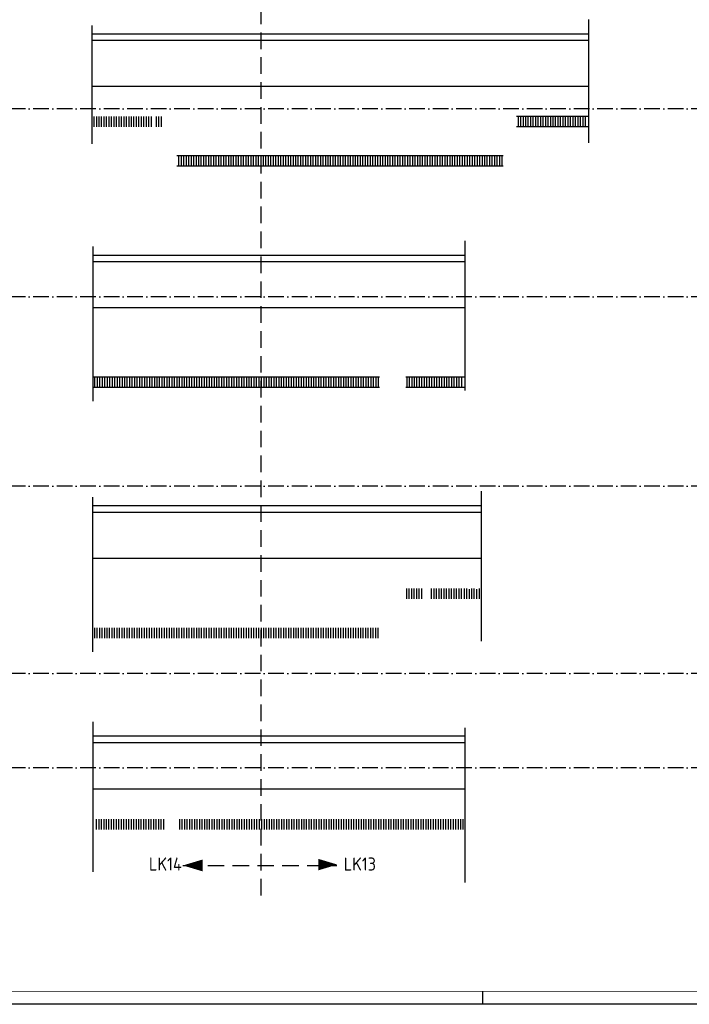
# Model space of a CAD drawing. Header units: millimetres. Extents: x -6587 to 112885, y 244 to 84344.
# Tile 21 of 50: x 40075 to 65723, y 244 to 37920. Entities that reach past the tile are written whole.
import ezdxf
from ezdxf.enums import TextEntityAlignment as Align

# ---------------------------------------------------------------- set-up
doc = ezdxf.new("R2010")
doc.units = ezdxf.units.MM
doc.header["$LTSCALE"] = 100
doc.linetypes.add('DASHDOT', pattern=[9, 6, -1.5, 0, -1.5])
doc.linetypes.add('HIDDEN', pattern=[9.525, 6.35, -3.175])
doc.layers.get('0').update_dxf_attribs({"linetype": 'CONTINUOUS'})
for name, color, linetype in [('AL$7----_STRAMIEN', 1, 'DASHDOT'), ('BOUW', 8, 'CONTINUOUS'), ('LIJN025', 10, 'CONTINUOUS'), ('LIJN050', 90, 'CONTINUOUS'), ('LIJN070', 130, 'CONTINUOUS'), ('TEKST25', 10, 'CONTINUOUS'), ('TEKST35', 50, 'CONTINUOUS'), ('TEKST50', 3, 'CONTINUOUS')]:
    doc.layers.add(name, color=color, linetype=linetype)
doc.styles.add('ISO', font='ISO.SHX')
doc.styles.add('MAATVOERING', font='iso.shx')
doc.styles.add('ROMAND', font='romand')

# ---------------------------------------------------------------- blocks, each defined once
blk = doc.blocks.new('A0-G')
at = {"layer": 'LIJN025'}
blk.add_line((644, 0), (644, 5), dxfattribs=at)
blk.add_lwpolyline([(1189, 841), (1189, 0), (0, 0), (0, 841)], close=True, dxfattribs=at)
at = {"layer": 'LIJN050', "const_width": 0.2}
blk.add_lwpolyline([(1184, 836), (25, 836), (25, 5), (1184, 5)], close=True, dxfattribs=at)
at = {"layer": 'TEKST25', "style": 'ROMAND', "width": 2.899115}
blk.add_attdef('STATUS', text='', height=2.5, dxfattribs=at).set_placement((1143, 71.5), (1182, 71.5), align=Align.FIT)
at = {"layer": 'TEKST25', "style": 'ISO'}
for tag, p in [('E', (1144.25, 66)), ('NAAM-E', (1155.75, 66)), ('DATUM-E', (1174, 66)), ('D', (1144.25, 61)), ('NAAM-D', (1155.75, 61)), ('DATUM-D', (1174, 61)), ('C', (1144.25, 56)), ('NAAM-C', (1155.75, 56)), ('DATUM-C', (1174, 56)), ('B', (1144.25, 51)), ('NAAM-B', (1155.75, 51)), ('DATUM-B', (1174, 51)), ('A', (1144.25, 46)), ('NAAM-A', (1155.75, 46)), ('DATUM-A', (1174, 46))]:
    blk.add_attdef(tag, text='', height=2.5, dxfattribs=at).set_placement(p, align=Align.CENTER)
for tag, p in [('DATUM', (1021.75, 36.25)), ('SCHAAL', (1057, 36.25)), ('GETEKEND', (1087.25, 36.25)), ('GECONTOL.', (1122, 36.25)), ('FORMAAT', (1152.25, 28.25))]:
    blk.add_attdef(tag, p, '', height=2.5, dxfattribs=at)
at = {"layer": 'TEKST35', "style": 'ISO'}
for tag, p in [('PROJECT', (1023.5, 72.5)), ('PLAATS', (1023.5, 63.5)), ('INSTALLATIE-REGEL1', (1023.5, 52.5)), ('INSTALLATIE-REGEL2', (1023.5, 43.5))]:
    blk.add_attdef(tag, p, '', height=4, dxfattribs=at)
blk.add_attdef('PROJ.NR.', text='', height=4, dxfattribs=at).set_placement((1170, 23), align=Align.CENTER)
at = {"layer": 'TEKST50', "style": 'ISO'}
blk.add_attdef('FILE-NAAM', text='', height=5, dxfattribs=at).set_placement((1162.5, 7.5), align=Align.CENTER)

msp = doc.modelspace()

# ---------------------------------------------------------------- linework, layer by layer
at = {"layer": 'AL$7----_STRAMIEN', "color": 1}
for p, q in [((94298.3, 34506.8), (16060, 34506.8)), ((94298.3, 27314.6), (16060, 27314.6)), ((94298.3, 20073.8), (16060, 20073.8)), ((94298.3, 12904.9), (16060, 12904.9)), ((94298.3, 9298.7), (16060, 9298.7))]:
    msp.add_line(p, q, dxfattribs=at)
at = {"layer": 'BOUW'}
for p, q in [((42852.6, 33175.4), (42852.6, 37703.8)), ((61875.6, 33204.8), (61875.6, 37928.9)), ((42852.6, 37381.9), (54352.4, 37381.9)), ((54352.4, 37381.9), (61875.6, 37381.9)), ((42852.6, 37131.9), (54352.4, 37131.9)), ((54352.4, 37131.9), (61875.6, 37131.9)), ((61875.6, 35364.3), (42852.6, 35364.3)), ((42929, 33814.3), (42929, 34214.3)), ((43024.2, 33814.3), (43024.2, 34214.3)), ((43119.5, 33814.3), (43119.5, 34214.3)), ((43214.7, 33814.3), (43214.7, 34214.3)), ((43310, 33814.3), (43310, 34214.3)), ((43405.2, 33814.3), (43405.2, 34214.3)), ((43500.5, 33814.3), (43500.5, 34214.3)), ((43595.7, 33814.3), (43595.7, 34214.3)), ((43691, 33814.3), (43691, 34214.3)), ((43786.2, 33814.3), (43786.2, 34214.3)), ((43881.5, 33814.3), (43881.5, 34214.3)), ((43976.7, 33814.3), (43976.7, 34214.3)), ((44072, 33814.3), (44072, 34214.3)), ((44167.2, 33814.3), (44167.2, 34214.3)), ((44262.5, 33814.3), (44262.5, 34214.3)), ((44357.7, 33814.3), (44357.7, 34214.3)), ((44453, 33814.3), (44453, 34214.3)), ((44548.2, 33814.3), (44548.2, 34214.3)), ((44643.5, 33814.3), (44643.5, 34214.3)), ((44738.7, 33814.3), (44738.7, 34214.3)), ((44834, 33814.3), (44834, 34214.3)), ((44929.2, 33814.3), (44929.2, 34214.3)), ((45024.5, 33814.3), (45024.5, 34214.3)), ((45119.7, 33814.3), (45119.7, 34214.3)), ((45310.2, 33814.3), (45310.2, 34214.3)), ((45405.5, 33814.3), (45405.5, 34214.3)), ((45500.7, 33814.3), (45500.7, 34214.3)), ((59174.9, 33814.3), (59174.9, 34216.5)), ((59270.2, 33814.3), (59270.2, 34216.5)), ((59365.4, 33814.3), (59365.4, 34216.5)), ((59460.7, 33814.3), (59460.7, 34216.5)), ((59555.9, 33814.3), (59555.9, 34216.5)), ((59651.2, 33814.3), (59651.2, 34216.5)), ((59746.4, 33814.3), (59746.4, 34216.5)), ((59841.7, 33814.3), (59841.7, 34216.5)), ((59936.9, 33814.3), (59936.9, 34216.5)), ((60032.2, 33814.3), (60032.2, 34216.5)), ((60127.4, 33814.3), (60127.4, 34216.5)), ((60222.7, 33814.3), (60222.7, 34216.5)), ((60317.9, 33814.3), (60317.9, 34216.5)), ((60413.2, 33814.3), (60413.2, 34216.5)), ((60508.4, 33814.3), (60508.4, 34216.5)), ((60603.7, 33814.3), (60603.7, 34216.5)), ((60698.9, 33814.3), (60698.9, 34216.5)), ((60794.2, 33814.3), (60794.2, 34216.5)), ((60889.4, 33814.3), (60889.4, 34216.5)), ((60984.7, 33814.3), (60984.7, 34216.5)), ((61079.9, 33814.3), (61079.9, 34216.5)), ((61175.2, 33814.3), (61175.2, 34216.5)), ((61270.4, 33814.3), (61270.4, 34216.5)), ((61365.7, 33814.3), (61365.7, 34216.5)), ((61460.9, 33814.3), (61460.9, 34216.5)), ((61556.2, 33814.3), (61556.2, 34216.5)), ((61651.4, 33814.3), (61651.4, 34216.5)), ((61746.7, 33814.3), (61746.7, 34216.5)), ((46174.9, 32314.3), (46174.9, 32709.6)), ((46270.2, 32314.3), (46270.2, 32709.6)), ((46365.4, 32314.3), (46365.4, 32709.6)), ((46460.7, 32314.3), (46460.7, 32709.6)), ((46555.9, 32314.3), (46555.9, 32709.6)), ((46651.2, 32314.3), (46651.2, 32709.6)), ((46746.4, 32314.3), (46746.4, 32709.6)), ((46841.7, 32314.3), (46841.7, 32709.6)), ((46936.9, 32314.3), (46936.9, 32709.6)), ((47032.2, 32314.3), (47032.2, 32709.6)), ((47127.4, 32314.3), (47127.4, 32709.6)), ((47222.7, 32314.3), (47222.7, 32709.6)), ((47317.9, 32314.3), (47317.9, 32709.6)), ((47413.2, 32314.3), (47413.2, 32709.6)), ((47508.4, 32314.3), (47508.4, 32709.6)), ((47603.7, 32314.3), (47603.7, 32709.6)), ((47698.9, 32314.3), (47698.9, 32709.6)), ((47794.2, 32314.3), (47794.2, 32709.6)), ((47889.4, 32314.3), (47889.4, 32709.6)), ((47984.7, 32314.3), (47984.7, 32709.6)), ((48079.9, 32314.3), (48079.9, 32709.6)), ((48175.2, 32314.3), (48175.2, 32709.6)), ((48270.4, 32314.3), (48270.4, 32709.6)), ((48365.7, 32314.3), (48365.7, 32709.6)), ((48460.9, 32314.3), (48460.9, 32709.6)), ((48556.2, 32314.3), (48556.2, 32709.6)), ((48651.4, 32314.3), (48651.4, 32709.6)), ((48746.7, 32314.3), (48746.7, 32709.6)), ((48841.9, 32314.3), (48841.9, 32709.6)), ((48937.2, 32314.3), (48937.2, 32709.6)), ((49032.4, 32314.3), (49032.4, 32709.6)), ((49127.7, 32314.3), (49127.7, 32709.6)), ((49222.9, 32314.3), (49222.9, 32709.6)), ((49318.2, 32314.3), (49318.2, 32685.1)), ((49413.4, 32314.3), (49413.4, 32685.1)), ((49508.7, 32314.3), (49508.7, 32685.1)), ((49603.9, 32314.3), (49603.9, 32685.1)), ((49699.2, 32314.3), (49699.2, 32685.1)), ((49794.4, 32314.3), (49794.4, 32685.1)), ((49889.7, 32314.3), (49889.7, 32685.1)), ((49984.9, 32314.3), (49984.9, 32685.1)), ((50080.2, 32314.3), (50080.2, 32685.1)), ((50175.4, 32314.3), (50175.4, 32685.1)), ((50270.7, 32314.3), (50270.7, 32685.1)), ((50365.9, 32314.3), (50365.9, 32685.1)), ((50461.2, 32314.3), (50461.2, 32685.1)), ((50556.4, 32314.3), (50556.4, 32685.1)), ((50651.7, 32314.3), (50651.7, 32685.1)), ((50746.9, 32314.3), (50746.9, 32685.1)), ((50842.2, 32314.3), (50842.2, 32685.1)), ((50937.4, 32314.3), (50937.4, 32685.1)), ((51032.7, 32314.3), (51032.7, 32685.1)), ((51127.9, 32314.3), (51127.9, 32685.1)), ((51223.2, 32314.3), (51223.2, 32685.1)), ((51318.4, 32314.3), (51318.4, 32685.1)), ((51413.7, 32314.3), (51413.7, 32685.1)), ((51508.9, 32314.3), (51508.9, 32685.1)), ((51604.2, 32314.3), (51604.2, 32685.1)), ((51699.4, 32314.3), (51699.4, 32685.1)), ((51794.7, 32314.3), (51794.7, 32685.1)), ((51889.9, 32314.3), (51889.9, 32685.1)), ((51985.2, 32314.3), (51985.2, 32685.1)), ((52080.4, 32314.3), (52080.4, 32685.1)), ((52175.7, 32314.3), (52175.7, 32685.1)), ((52270.9, 32314.3), (52270.9, 32685.1)), ((52366.2, 32314.3), (52366.2, 32685.1)), ((52461.4, 32314.3), (52461.4, 32685.1)), ((52556.7, 32314.3), (52556.7, 32685.1)), ((52651.9, 32314.3), (52651.9, 32685.1)), ((52747.2, 32314.3), (52747.2, 32685.1)), ((52842.4, 32314.3), (52842.4, 32685.1)), ((52937.7, 32314.3), (52937.7, 32685.1)), ((53032.9, 32314.3), (53032.9, 32685.1)), ((53128.2, 32314.3), (53128.2, 32685.1)), ((53223.4, 32314.3), (53223.4, 32685.1)), ((53318.7, 32314.3), (53318.7, 32685.1)), ((53413.9, 32314.3), (53413.9, 32685.1)), ((53509.2, 32314.3), (53509.2, 32685.1)), ((53604.4, 32314.3), (53604.4, 32685.1)), ((53699.7, 32314.3), (53699.7, 32685.1)), ((53794.9, 32314.3), (53794.9, 32685.1)), ((53890.2, 32314.3), (53890.2, 32685.1)), ((53985.4, 32314.3), (53985.4, 32685.1)), ((54080.7, 32314.3), (54080.7, 32685.1)), ((54175.9, 32314.3), (54175.9, 32685.1)), ((54271.2, 32314.3), (54271.2, 32685.1)), ((54366.4, 32314.3), (54366.4, 32685.1)), ((54461.7, 32314.3), (54461.7, 32685.1)), ((54556.9, 32314.3), (54556.9, 32685.1)), ((54652.2, 32314.3), (54652.2, 32685.1)), ((54747.4, 32314.3), (54747.4, 32685.1)), ((54842.7, 32314.3), (54842.7, 32685.1)), ((54937.9, 32314.3), (54937.9, 32685.1)), ((55033.2, 32314.3), (55033.2, 32685.1)), ((55128.4, 32314.3), (55128.4, 32685.1)), ((55223.7, 32314.3), (55223.7, 32685.1)), ((55318.9, 32314.3), (55318.9, 32685.1)), ((55414.2, 32314.3), (55414.2, 32685.1)), ((55509.4, 32314.3), (55509.4, 32685.1)), ((55604.7, 32314.3), (55604.7, 32685.1)), ((55699.9, 32314.3), (55699.9, 32685.1)), ((55795.2, 32314.3), (55795.2, 32685.1)), ((55890.4, 32314.3), (55890.4, 32685.1)), ((55985.7, 32314.3), (55985.7, 32685.1)), ((56080.9, 32314.3), (56080.9, 32685.1)), ((56176.2, 32314.3), (56176.2, 32685.1)), ((56271.4, 32314.3), (56271.4, 32685.1)), ((56366.7, 32314.3), (56366.7, 32685.1)), ((56461.9, 32314.3), (56461.9, 32685.1)), ((56557.2, 32314.3), (56557.2, 32685.1)), ((56652.4, 32314.3), (56652.4, 32685.1)), ((56747.7, 32314.3), (56747.7, 32685.1)), ((56842.9, 32314.3), (56842.9, 32685.1)), ((56938.2, 32314.3), (56938.2, 32685.1)), ((57033.4, 32314.3), (57033.4, 32685.1)), ((57128.7, 32314.3), (57128.7, 32685.1)), ((57223.9, 32314.3), (57223.9, 32685.1)), ((57319.2, 32314.3), (57319.2, 32685.1)), ((57414.4, 32314.3), (57414.4, 32685.1)), ((57509.7, 32314.3), (57509.7, 32685.1)), ((57604.9, 32314.3), (57604.9, 32685.1)), ((57700.2, 32314.3), (57700.2, 32685.1)), ((57795.4, 32314.3), (57795.4, 32685.1)), ((57890.7, 32314.3), (57890.7, 32685.1)), ((57985.9, 32314.3), (57985.9, 32685.1)), ((58081.2, 32314.3), (58081.2, 32685.1)), ((58176.4, 32314.3), (58176.4, 32685.1)), ((58271.7, 32314.3), (58271.7, 32685.1)), ((58366.9, 32314.3), (58366.9, 32685.1)), ((58462.2, 32314.3), (58462.2, 32685.1)), ((58557.4, 32314.3), (58557.4, 32701.4)), ((57135.9, 23725.9), (57135.9, 29461.1)), ((42888.7, 23320.9), (42888.7, 29236)), ((42888.7, 28914.1), (49612.6, 28914.1)), ((42888.7, 28664.1), (49612.6, 28664.1)), ((49612.6, 28914.1), (57135.9, 28914.1)), ((49612.6, 28664.1), (57135.9, 28664.1)), ((57135.9, 26896.5), (42888.7, 26896.5)), ((53858.8, 24246.5), (42888.7, 24246.5)), ((42959.2, 23846.5), (42959.2, 24236.1)), ((43054.4, 23846.5), (43054.4, 24236.1)), ((43149.7, 23846.5), (43149.7, 24236.1)), ((43244.9, 23846.5), (43244.9, 24236.1)), ((43340.2, 23846.5), (43340.2, 24236.1)), ((43435.4, 23846.5), (43435.4, 24236.1)), ((43530.7, 23846.5), (43530.7, 24236.1)), ((43625.9, 23846.5), (43625.9, 24236.1)), ((43721.2, 23846.5), (43721.2, 24236.1)), ((43816.4, 23846.5), (43816.4, 24236.1)), ((43911.7, 23846.5), (43911.7, 24236.1)), ((44006.9, 23846.5), (44006.9, 24236.1)), ((44102.2, 23846.5), (44102.2, 24236.1)), ((44197.4, 23846.5), (44197.4, 24236.1)), ((44292.7, 23846.5), (44292.7, 24236.1)), ((44387.9, 23846.5), (44387.9, 24236.1)), ((44483.2, 23846.5), (44483.2, 24236.1)), ((44578.4, 23846.5), (44578.4, 24236.1)), ((44673.7, 23846.5), (44673.7, 24236.1)), ((44768.9, 23846.5), (44768.9, 24236.1)), ((44864.2, 23846.5), (44864.2, 24236.1)), ((44959.4, 23846.5), (44959.4, 24236.1)), ((45054.7, 23846.5), (45054.7, 24236.1)), ((45149.9, 23846.5), (45149.9, 24236.1)), ((45245.2, 23846.5), (45245.2, 24236.1)), ((45340.4, 23846.5), (45340.4, 24236.1)), ((45435.7, 23846.5), (45435.7, 24236.1)), ((45530.9, 23846.5), (45530.9, 24236.1)), ((45626.2, 23846.5), (45626.2, 24236.1)), ((45721.4, 23846.5), (45721.4, 24236.1)), ((45816.7, 23846.5), (45816.7, 24236.1)), ((45911.9, 23846.5), (45911.9, 24236.1)), ((46007.2, 23846.5), (46007.2, 24236.1)), ((46102.4, 23846.5), (46102.4, 24236.1)), ((46197.7, 23846.5), (46197.7, 24236.1)), ((46292.9, 23846.5), (46292.9, 24236.1)), ((46388.2, 23846.5), (46388.2, 24236.1)), ((46483.4, 23846.5), (46483.4, 24236.1)), ((46578.7, 23846.5), (46578.7, 24236.1)), ((46673.9, 23846.5), (46673.9, 24236.1)), ((46769.2, 23846.5), (46769.2, 24236.1)), ((46864.4, 23846.5), (46864.4, 24236.1)), ((46959.7, 23846.5), (46959.7, 24236.1)), ((47054.9, 23846.5), (47054.9, 24236.1)), ((47150.2, 23846.5), (47150.2, 24236.1)), ((47245.4, 23846.5), (47245.4, 24236.1)), ((47340.7, 23846.5), (47340.7, 24236.1)), ((47435.9, 23846.5), (47435.9, 24236.1)), ((47531.2, 23846.5), (47531.2, 24236.1)), ((47626.4, 23846.5), (47626.4, 24236.1)), ((47721.7, 23846.5), (47721.7, 24236.1)), ((47816.9, 23846.5), (47816.9, 24236.1)), ((47912.2, 23846.5), (47912.2, 24236.1)), ((48007.4, 23846.5), (48007.4, 24236.1)), ((48102.7, 23846.5), (48102.7, 24236.1)), ((48197.9, 23846.5), (48197.9, 24236.1)), ((48293.2, 23846.5), (48293.2, 24236.1)), ((48388.4, 23846.5), (48388.4, 24236.1)), ((48483.7, 23846.5), (48483.7, 24236.1)), ((48578.9, 23846.5), (48578.9, 24236.1)), ((48674.2, 23846.5), (48674.2, 24236.1)), ((48769.4, 23846.5), (48769.4, 24236.1)), ((48864.7, 23846.5), (48864.7, 24236.1)), ((48959.9, 23846.5), (48959.9, 24236.1)), ((49055.2, 23846.5), (49055.2, 24236.1)), ((49150.4, 23846.5), (49150.4, 24236.1)), ((49245.7, 23846.5), (49245.7, 24236.1)), ((49340.9, 23846.5), (49340.9, 24236.1)), ((49436.2, 23846.5), (49436.2, 24236.1)), ((49531.4, 23846.5), (49531.4, 24236.1)), ((49626.7, 23846.5), (49626.7, 24236.1)), ((49721.9, 23846.5), (49721.9, 24236.1)), ((49817.2, 23846.5), (49817.2, 24236.1)), ((49912.4, 23846.5), (49912.4, 24236.1)), ((50007.7, 23846.5), (50007.7, 24236.1)), ((50102.9, 23846.5), (50102.9, 24236.1)), ((50198.2, 23846.5), (50198.2, 24236.1)), ((50293.4, 23846.5), (50293.4, 24236.1)), ((50388.7, 23846.5), (50388.7, 24236.1)), ((50483.9, 23846.5), (50483.9, 24236.1)), ((50579.2, 23846.5), (50579.2, 24236.1)), ((50674.4, 23846.5), (50674.4, 24236.1)), ((50769.7, 23846.5), (50769.7, 24236.1)), ((50864.9, 23846.5), (50864.9, 24236.1)), ((50960.2, 23846.5), (50960.2, 24236.1)), ((51055.4, 23846.5), (51055.4, 24236.1)), ((51150.7, 23846.5), (51150.7, 24236.1)), ((51245.9, 23846.5), (51245.9, 24236.1)), ((51341.2, 23846.5), (51341.2, 24236.1)), ((51436.4, 23846.5), (51436.4, 24236.1)), ((51531.7, 23846.5), (51531.7, 24236.1)), ((51626.9, 23846.5), (51626.9, 24236.1)), ((51722.2, 23846.5), (51722.2, 24236.1)), ((51817.4, 23846.5), (51817.4, 24236.1)), ((51912.7, 23846.5), (51912.7, 24236.1)), ((52007.9, 23846.5), (52007.9, 24236.1)), ((52103.2, 23846.5), (52103.2, 24236.1)), ((52198.4, 23846.5), (52198.4, 24236.1)), ((52293.7, 23846.5), (52293.7, 24236.1)), ((52388.9, 23846.5), (52388.9, 24236.1)), ((52484.2, 23846.5), (52484.2, 24236.1)), ((52579.4, 23846.5), (52579.4, 24236.1)), ((52674.7, 23846.5), (52674.7, 24236.1)), ((52769.9, 23846.5), (52769.9, 24236.1)), ((52865.2, 23846.5), (52865.2, 24236.1)), ((52960.4, 23846.5), (52960.4, 24236.1)), ((53055.7, 23846.5), (53055.7, 24236.1)), ((53150.9, 23846.5), (53150.9, 24236.1)), ((53246.2, 23846.5), (53246.2, 24236.1)), ((53341.4, 23846.5), (53341.4, 24236.1)), ((53436.7, 23846.5), (53436.7, 24236.1)), ((53531.9, 23846.5), (53531.9, 24236.1)), ((53627.2, 23846.5), (53627.2, 24236.1)), ((53722.4, 23846.5), (53722.4, 24236.1)), ((53817.7, 23846.5), (53817.7, 24236.1)), ((57104.8, 24246.5), (54858.8, 24246.5)), ((54911.4, 23846.5), (54911.4, 24235.6)), ((55006.7, 23846.5), (55006.7, 24235.6)), ((55101.9, 23846.5), (55101.9, 24235.6)), ((55197.2, 23846.5), (55197.2, 24235.6)), ((55292.4, 23846.5), (55292.4, 24235.6)), ((55387.7, 23846.5), (55387.7, 24235.6)), ((55482.9, 23846.5), (55482.9, 24235.6)), ((55578.2, 23846.5), (55578.2, 24235.6)), ((55673.4, 23846.5), (55673.4, 24235.6)), ((55768.7, 23846.5), (55768.7, 24235.6)), ((55863.9, 23846.5), (55863.9, 24235.6)), ((55959.2, 23846.5), (55959.2, 24235.6)), ((56054.4, 23846.5), (56054.4, 24235.6)), ((56149.7, 23846.5), (56149.7, 24235.6)), ((56244.9, 23846.5), (56244.9, 24235.6)), ((56340.2, 23846.5), (56340.2, 24235.6)), ((56435.4, 23846.5), (56435.4, 24235.6)), ((56530.7, 23846.5), (56530.7, 24235.6)), ((56625.9, 23846.5), (56625.9, 24235.6)), ((56721.2, 23846.5), (56721.2, 24235.6)), ((56816.4, 23846.5), (56816.4, 24235.6)), ((56911.7, 23846.5), (56911.7, 24235.6)), ((57006.9, 23846.5), (57006.9, 24235.6)), ((53858.8, 23846.5), (42888.7, 23846.5)), ((57104.8, 23846.5), (54858.8, 23846.5)), ((42878.9, 13733.2), (42878.9, 19648.2)), ((57763.6, 14138.1), (57763.6, 19873.4)), ((42878.9, 19326.4), (49602.8, 19326.4)), ((49602.8, 19326.4), (57756.8, 19326.4)), ((42878.9, 19076.4), (49602.8, 19076.4)), ((49602.8, 19076.4), (57756.8, 19076.4)), ((57777.8, 17308.8), (42878.9, 17308.8)), ((54901.6, 15758.8), (54901.6, 16158.8)), ((54996.9, 15758.8), (54996.9, 16158.8)), ((55092.1, 15758.8), (55092.1, 16158.8)), ((55187.4, 15758.8), (55187.4, 16158.8)), ((55282.6, 15758.8), (55282.6, 16158.8)), ((55377.9, 15758.8), (55377.9, 16158.8)), ((55473.1, 15758.8), (55473.1, 16158.8)), ((55854.1, 15758.8), (55854.1, 16158.8)), ((55949.4, 15758.8), (55949.4, 16158.8)), ((56044.6, 15758.8), (56044.6, 16158.8)), ((56139.9, 15758.8), (56139.9, 16158.8)), ((56235.1, 15758.8), (56235.1, 16158.8)), ((56330.4, 15758.8), (56330.4, 16158.8)), ((56425.6, 15758.8), (56425.6, 16158.8)), ((56520.9, 15758.8), (56520.9, 16158.8)), ((56616.1, 15758.8), (56616.1, 16158.8)), ((56711.4, 15758.8), (56711.4, 16158.8)), ((56806.6, 15758.8), (56806.6, 16158.8)), ((56901.9, 15758.8), (56901.9, 16158.8)), ((56997.1, 15758.8), (56997.1, 16158.8)), ((57106.6, 15758.8), (57106.6, 16158.8)), ((57201.8, 15758.8), (57201.8, 16158.8)), ((57297.1, 15758.8), (57297.1, 16129.8)), ((57392.3, 15758.8), (57392.3, 16158.8)), ((57487.6, 15758.8), (57487.6, 16158.8)), ((57588.5, 15758.8), (57588.5, 16129.8)), ((57683.7, 15758.8), (57683.7, 16158.8)), ((42949.4, 14258.8), (42949.4, 14644.6)), ((43044.6, 14258.8), (43044.6, 14644.6)), ((43139.9, 14258.8), (43139.9, 14644.6)), ((43235.1, 14258.8), (43235.1, 14644.6)), ((43330.4, 14258.8), (43330.4, 14644.6)), ((43425.6, 14258.8), (43425.6, 14644.6)), ((43520.9, 14258.8), (43520.9, 14644.6)), ((43616.1, 14258.8), (43616.1, 14644.6)), ((43711.4, 14258.8), (43711.4, 14644.6)), ((43806.6, 14258.8), (43806.6, 14644.6)), ((43901.9, 14258.8), (43901.9, 14644.6)), ((43997.1, 14258.8), (43997.1, 14644.6)), ((44092.4, 14258.8), (44092.4, 14644.6)), ((44187.6, 14258.8), (44187.6, 14644.6)), ((44282.9, 14258.8), (44282.9, 14644.6)), ((44378.1, 14258.8), (44378.1, 14644.6)), ((44473.4, 14258.8), (44473.4, 14644.6)), ((44568.6, 14258.8), (44568.6, 14644.6)), ((44663.9, 14258.8), (44663.9, 14644.6)), ((44759.1, 14258.8), (44759.1, 14644.6)), ((44854.4, 14258.8), (44854.4, 14644.6)), ((44949.6, 14258.8), (44949.6, 14644.6)), ((45044.9, 14258.8), (45044.9, 14644.6)), ((45140.1, 14258.8), (45140.1, 14644.6)), ((45235.4, 14258.8), (45235.4, 14644.6)), ((45330.6, 14258.8), (45330.6, 14644.6)), ((45425.9, 14258.8), (45425.9, 14644.6)), ((45521.1, 14258.8), (45521.1, 14644.6)), ((45616.4, 14258.8), (45616.4, 14644.6)), ((45711.6, 14258.8), (45711.6, 14644.6)), ((45806.9, 14258.8), (45806.9, 14644.6)), ((45902.1, 14258.8), (45902.1, 14644.6)), ((45997.4, 14258.8), (45997.4, 14644.6)), ((46092.6, 14258.8), (46092.6, 14644.6)), ((46187.9, 14258.8), (46187.9, 14644.6)), ((46283.1, 14258.8), (46283.1, 14644.6)), ((46378.4, 14258.8), (46378.4, 14644.6)), ((46473.6, 14258.8), (46473.6, 14644.6)), ((46568.9, 14258.8), (46568.9, 14644.6)), ((46664.1, 14258.8), (46664.1, 14644.6)), ((46759.4, 14258.8), (46759.4, 14644.6)), ((46854.6, 14258.8), (46854.6, 14644.6)), ((46949.9, 14258.8), (46949.9, 14644.6)), ((47045.1, 14258.8), (47045.1, 14644.6)), ((47140.4, 14258.8), (47140.4, 14644.6)), ((47235.6, 14258.8), (47235.6, 14644.6)), ((47330.9, 14258.8), (47330.9, 14644.6)), ((47426.1, 14258.8), (47426.1, 14644.6)), ((47521.4, 14258.8), (47521.4, 14644.6)), ((47616.6, 14258.8), (47616.6, 14644.6)), ((47711.9, 14258.8), (47711.9, 14644.6)), ((47807.1, 14258.8), (47807.1, 14644.6)), ((47902.4, 14258.8), (47902.4, 14644.6)), ((47997.6, 14258.8), (47997.6, 14644.6)), ((48092.9, 14258.8), (48092.9, 14644.6)), ((48188.1, 14258.8), (48188.1, 14644.6)), ((48283.4, 14258.8), (48283.4, 14644.6)), ((48378.6, 14258.8), (48378.6, 14644.6)), ((48473.9, 14258.8), (48473.9, 14644.6)), ((48569.1, 14258.8), (48569.1, 14644.6)), ((48664.4, 14258.8), (48664.4, 14644.6)), ((48759.6, 14258.8), (48759.6, 14644.6)), ((48854.9, 14258.8), (48854.9, 14644.6)), ((48950.1, 14258.8), (48950.1, 14644.6)), ((49045.4, 14258.8), (49045.4, 14644.6)), ((49140.6, 14258.8), (49140.6, 14644.6)), ((49235.9, 14258.8), (49235.9, 14644.6)), ((49331.1, 14258.8), (49331.1, 14644.6)), ((49426.4, 14258.8), (49426.4, 14644.6)), ((49521.6, 14258.8), (49521.6, 14644.6)), ((49616.9, 14258.8), (49616.9, 14644.6)), ((49712.1, 14258.8), (49712.1, 14644.6)), ((49807.4, 14258.8), (49807.4, 14644.6)), ((49902.6, 14258.8), (49902.6, 14644.6)), ((49997.9, 14258.8), (49997.9, 14644.6)), ((50093.1, 14258.8), (50093.1, 14644.6)), ((50188.4, 14258.8), (50188.4, 14644.6)), ((50283.6, 14258.8), (50283.6, 14644.6)), ((50378.9, 14258.8), (50378.9, 14644.6)), ((50474.1, 14258.8), (50474.1, 14644.6)), ((50569.4, 14258.8), (50569.4, 14644.6)), ((50664.6, 14258.8), (50664.6, 14644.6)), ((50759.9, 14258.8), (50759.9, 14644.6)), ((50855.1, 14258.8), (50855.1, 14644.6)), ((50950.4, 14258.8), (50950.4, 14644.6)), ((51045.6, 14258.8), (51045.6, 14644.6)), ((51140.9, 14258.8), (51140.9, 14644.6)), ((51236.1, 14258.8), (51236.1, 14644.6)), ((51331.4, 14258.8), (51331.4, 14644.6)), ((51426.6, 14258.8), (51426.6, 14644.6)), ((51521.9, 14258.8), (51521.9, 14644.6)), ((51617.1, 14258.8), (51617.1, 14644.6)), ((51712.4, 14258.8), (51712.4, 14644.6)), ((51807.6, 14258.8), (51807.6, 14644.6)), ((51902.9, 14258.8), (51902.9, 14644.6)), ((51998.1, 14258.8), (51998.1, 14644.6)), ((52093.4, 14258.8), (52093.4, 14644.6)), ((52188.6, 14258.8), (52188.6, 14644.6)), ((52283.9, 14258.8), (52283.9, 14644.6)), ((52379.1, 14258.8), (52379.1, 14644.6)), ((52474.4, 14258.8), (52474.4, 14644.6)), ((52569.6, 14258.8), (52569.6, 14644.6)), ((52664.9, 14258.8), (52664.9, 14644.6)), ((52760.1, 14258.8), (52760.1, 14644.6)), ((52855.4, 14258.8), (52855.4, 14644.6)), ((52950.6, 14258.8), (52950.6, 14644.6)), ((53045.9, 14258.8), (53045.9, 14644.6)), ((53141.1, 14258.8), (53141.1, 14644.6)), ((53236.4, 14258.8), (53236.4, 14644.6)), ((53331.6, 14258.8), (53331.6, 14644.6)), ((53426.9, 14258.8), (53426.9, 14644.6)), ((53522.1, 14258.8), (53522.1, 14644.6)), ((53617.4, 14258.8), (53617.4, 14644.6)), ((53712.6, 14258.8), (53712.6, 14644.6)), ((53807.9, 14258.8), (53807.9, 14644.6)), ((42890, 5315.5), (42890, 11050.7)), ((57137.2, 4910.5), (57137.2, 10825.6)), ((50413.3, 10503.7), (42890, 10503.7)), ((50413.3, 10253.7), (42890, 10253.7)), ((57137.2, 10503.7), (50413.3, 10503.7)), ((57137.2, 10253.7), (50413.3, 10253.7)), ((42890, 8486.1), (57137.2, 8486.1)), ((43019, 6936.1), (43019, 7327.9)), ((43114.2, 6936.1), (43114.2, 7327.9)), ((43209.5, 6936.1), (43209.5, 7327.9)), ((43304.7, 6936.1), (43304.7, 7327.9)), ((43400, 6936.1), (43400, 7327.9)), ((43495.2, 6936.1), (43495.2, 7327.9)), ((43590.5, 6936.1), (43590.5, 7327.9)), ((43685.7, 6936.1), (43685.7, 7327.9)), ((43781, 6936.1), (43781, 7327.9)), ((43876.2, 6936.1), (43876.2, 7327.9)), ((43971.5, 6936.1), (43971.5, 7327.9)), ((44066.7, 6936.1), (44066.7, 7327.9)), ((44162, 6936.1), (44162, 7327.9)), ((44257.2, 6936.1), (44257.2, 7327.9)), ((44352.5, 6936.1), (44352.5, 7327.9)), ((44447.7, 6936.1), (44447.7, 7327.9)), ((44543, 6936.1), (44543, 7327.9)), ((44638.2, 6936.1), (44638.2, 7327.9)), ((44733.5, 6936.1), (44733.5, 7327.9)), ((44828.7, 6936.1), (44828.7, 7327.9)), ((44924, 6936.1), (44924, 7327.9)), ((45019.2, 6936.1), (45019.2, 7327.9)), ((45114.5, 6936.1), (45114.5, 7327.9)), ((45209.7, 6936.1), (45209.7, 7327.9)), ((45305, 6936.1), (45305, 7327.9)), ((45400.2, 6936.1), (45400.2, 7327.9)), ((45495.5, 6936.1), (45495.5, 7327.9)), ((45590.7, 6936.1), (45590.7, 7327.9)), ((46208.2, 6936.1), (46208.2, 7332.9)), ((46303.5, 6936.1), (46303.5, 7332.9)), ((46398.7, 6936.1), (46398.7, 7332.9)), ((46494, 6936.1), (46494, 7332.9)), ((46589.2, 6936.1), (46589.2, 7332.9)), ((46684.5, 6936.1), (46684.5, 7332.9)), ((46779.7, 6936.1), (46779.7, 7332.9)), ((46875, 6936.1), (46875, 7332.9)), ((46970.2, 6936.1), (46970.2, 7332.9)), ((47065.5, 6936.1), (47065.5, 7332.9)), ((47160.7, 6936.1), (47160.7, 7332.9)), ((47256, 6936.1), (47256, 7332.9)), ((47351.2, 6936.1), (47351.2, 7332.9)), ((47446.5, 6936.1), (47446.5, 7332.9)), ((47541.7, 6936.1), (47541.7, 7332.9)), ((47637, 6936.1), (47637, 7332.9)), ((47732.2, 6936.1), (47732.2, 7332.9)), ((47827.5, 6936.1), (47827.5, 7332.9)), ((47922.7, 6936.1), (47922.7, 7332.9)), ((48018, 6936.1), (48018, 7332.9)), ((48113.2, 6936.1), (48113.2, 7332.9)), ((48208.5, 6936.1), (48208.5, 7332.9)), ((48303.7, 6936.1), (48303.7, 7332.9)), ((48399, 6936.1), (48399, 7332.9)), ((48494.2, 6936.1), (48494.2, 7332.9)), ((48589.5, 6936.1), (48589.5, 7332.9)), ((48684.7, 6936.1), (48684.7, 7332.9)), ((48780, 6936.1), (48780, 7332.9)), ((48875.2, 6936.1), (48875.2, 7332.9)), ((48970.5, 6936.1), (48970.5, 7332.9)), ((49065.7, 6936.1), (49065.7, 7332.9)), ((49161, 6936.1), (49161, 7332.9)), ((49256.2, 6936.1), (49256.2, 7332.9)), ((49351.5, 6936.1), (49351.5, 7332.9)), ((49446.7, 6936.1), (49446.7, 7332.9)), ((49542, 6936.1), (49542, 7332.9)), ((49637.2, 6936.1), (49637.2, 7332.9)), ((49732.5, 6936.1), (49732.5, 7332.9)), ((49827.7, 6936.1), (49827.7, 7332.9)), ((49923, 6936.1), (49923, 7332.9)), ((50018.2, 6936.1), (50018.2, 7332.9)), ((50113.5, 6936.1), (50113.5, 7332.9)), ((50208.7, 6936.1), (50208.7, 7332.9)), ((50304, 6936.1), (50304, 7332.9)), ((50399.2, 6936.1), (50399.2, 7332.9)), ((50494.5, 6936.1), (50494.5, 7332.9)), ((50589.7, 6936.1), (50589.7, 7332.9)), ((50685, 6936.1), (50685, 7332.9)), ((50780.2, 6936.1), (50780.2, 7332.9)), ((50875.5, 6936.1), (50875.5, 7332.9)), ((50970.7, 6936.1), (50970.7, 7332.9)), ((51066, 6936.1), (51066, 7332.9)), ((51161.2, 6936.1), (51161.2, 7332.9)), ((51256.5, 6936.1), (51256.5, 7332.9)), ((51351.7, 6936.1), (51351.7, 7332.9)), ((51447, 6936.1), (51447, 7332.9)), ((51542.2, 6936.1), (51542.2, 7332.9)), ((51637.5, 6936.1), (51637.5, 7332.9)), ((51732.7, 6936.1), (51732.7, 7332.9)), ((51828, 6936.1), (51828, 7332.9)), ((51923.2, 6936.1), (51923.2, 7332.9)), ((52018.5, 6936.1), (52018.5, 7332.9)), ((52113.7, 6936.1), (52113.7, 7332.9)), ((52209, 6936.1), (52209, 7332.9)), ((52304.2, 6936.1), (52304.2, 7332.9)), ((52399.5, 6936.1), (52399.5, 7332.9)), ((52494.7, 6936.1), (52494.7, 7332.9)), ((52590, 6936.1), (52590, 7332.9)), ((52685.2, 6936.1), (52685.2, 7332.9)), ((52780.5, 6936.1), (52780.5, 7332.9)), ((52875.7, 6936.1), (52875.7, 7332.9)), ((52971, 6936.1), (52971, 7332.9)), ((53066.2, 6936.1), (53066.2, 7332.9)), ((53161.5, 6936.1), (53161.5, 7332.9)), ((53256.7, 6936.1), (53256.7, 7332.9)), ((53352, 6936.1), (53352, 7332.9)), ((53447.2, 6936.1), (53447.2, 7332.9)), ((53542.5, 6936.1), (53542.5, 7332.9)), ((53637.7, 6936.1), (53637.7, 7332.9)), ((53733, 6936.1), (53733, 7332.9)), ((53828.2, 6936.1), (53828.2, 7332.9)), ((53923.5, 6936.1), (53923.5, 7332.9)), ((54018.7, 6936.1), (54018.7, 7332.9)), ((54114, 6936.1), (54114, 7332.9)), ((54209.2, 6936.1), (54209.2, 7332.9)), ((54304.5, 6936.1), (54304.5, 7332.9)), ((54399.7, 6936.1), (54399.7, 7332.9)), ((54495, 6936.1), (54495, 7332.9)), ((54590.2, 6936.1), (54590.2, 7332.9)), ((54685.5, 6936.1), (54685.5, 7332.9)), ((54780.7, 6936.1), (54780.7, 7332.9)), ((54876, 6936.1), (54876, 7332.9)), ((54971.2, 6936.1), (54971.2, 7332.9)), ((55066.5, 6936.1), (55066.5, 7332.9)), ((55161.7, 6936.1), (55161.7, 7332.9)), ((55257, 6936.1), (55257, 7332.9)), ((55352.2, 6936.1), (55352.2, 7332.9)), ((55447.5, 6936.1), (55447.5, 7332.9)), ((55542.7, 6936.1), (55542.7, 7332.9)), ((55638, 6936.1), (55638, 7332.9)), ((55733.2, 6936.1), (55733.2, 7332.9)), ((55828.5, 6936.1), (55828.5, 7332.9)), ((55923.7, 6936.1), (55923.7, 7332.9)), ((56019, 6936.1), (56019, 7332.9)), ((56114.2, 6936.1), (56114.2, 7332.9)), ((56209.5, 6936.1), (56209.5, 7332.9)), ((56304.7, 6936.1), (56304.7, 7332.9)), ((56400, 6936.1), (56400, 7332.9)), ((56495.2, 6936.1), (56495.2, 7332.9)), ((56590.5, 6936.1), (56590.5, 7332.9)), ((56685.7, 6936.1), (56685.7, 7332.9)), ((56781, 6936.1), (56781, 7332.9)), ((56876.2, 6936.1), (56876.2, 7332.9)), ((56971.5, 6936.1), (56971.5, 7332.9)), ((57066.7, 6936.1), (57066.7, 7332.9))]:
    msp.add_line(p, q, dxfattribs=at)
at = {"layer": 'BOUW', "color": 9}
for p, q in [((61844.6, 34216.5), (59098.6, 34216.5)), ((61844.6, 33814.3), (59098.6, 33814.3)), ((58598.6, 32714.3), (46098.6, 32714.3)), ((58598.6, 32314.3), (46098.6, 32314.3))]:
    msp.add_line(p, q, dxfattribs=at)
at = {"layer": 'LIJN050'}
for points in [[(46323, 5557.3, 0, 454.9, 0), (47081.2, 5557.3, 454.9, 454.9, 0)], [(52243.8, 5589.6, 0, 441.4, 0), (51508, 5589.6, 441.4, 441.4, 0)]]:
    msp.add_lwpolyline(points, format="xyseb", dxfattribs=at)
at = {"layer": 'LIJN070', "linetype": 'HIDDEN'}
for p, q in [((49317.2, 46005.8), (49317.2, 4397.7)), ((46323, 5557.3), (52217.3, 5557.3))]:
    msp.add_line(p, q, dxfattribs=at)

# ---------------------------------------------------------------- block references
at = {"xscale": 100, "yscale": 100, "zscale": 100}
msp.add_blockref('A0-G', (-6587, 243.8), dxfattribs=at)

# ---------------------------------------------------------------- texts
at = {"layer": 'TEKST50', "style": 'MAATVOERING'}
for s, p in [('LK14', (45026.8, 5361.8)), ('LK13', (52486.3, 5361.8))]:
    msp.add_text(s, height=500, dxfattribs=at).set_placement(p)

doc.saveas('drawing.dxf')
